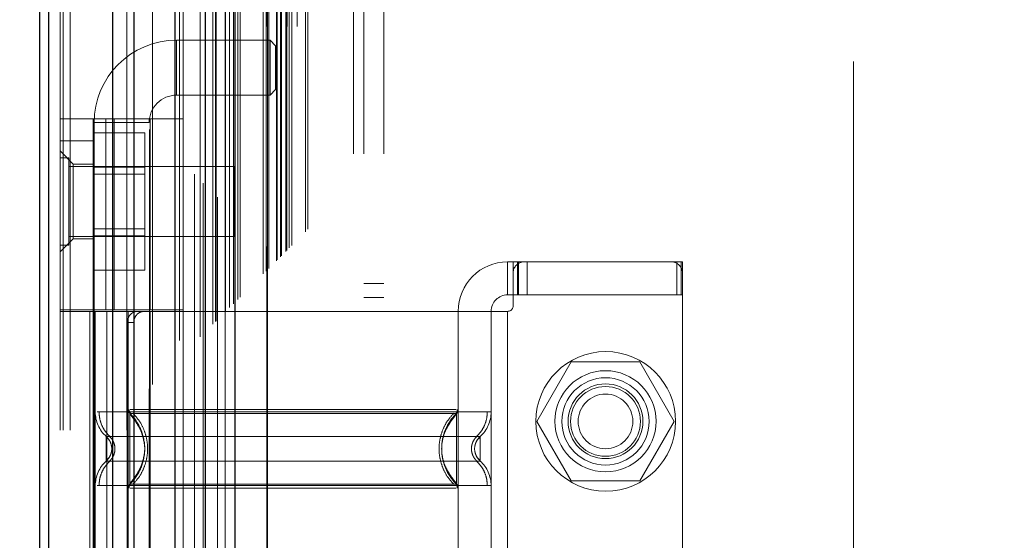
# Model space of a CAD drawing. Header units: inches. Extents: x 0.2 to 10.8, y 0.2 to 8.2.
# Tile 75 of 164: x 2.6681 to 2.8443, y 3.8656 to 3.9588. Entities that reach past the tile are written whole.
import ezdxf

# ---------------------------------------------------------------- set-up
doc = ezdxf.new("R2010")
doc.units = ezdxf.units.IN
doc.header["$MEASUREMENT"] = 0
doc.linetypes.add('HIDDEN', pattern=[0.07500000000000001, 0.05, -0.025])
doc.layers.add('DIMENSIONS', color=140, linetype='Continuous')
doc.styles.add('SLDTEXTSTYLE0', font='TXT', dxfattribs={"width": 0.7})
doc.dimstyles.new('SLDDIMSTYLE0', dxfattribs={"dimtxt": 0.0849609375, "dimasz": 0.13, "dimexe": 0, "dimexo": 0.0625, "dimgap": 0.021240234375, "dimtad": 0, "dimtih": 1, "dimtoh": 1, "dimlfac": 20, "dimrnd": 1e-09, "dimzin": 12, "dimdsep": 46, "dimtxsty": 'SLDTEXTSTYLE0', "dimsah": 1, "dimcen": 0.09, "dimadec": 0, "dimazin": 3, "dimtfac": 1, "dimtofl": 0, "dimtmove": 0, "dimatfit": 3, "dimfxl": 0, "dimfrac": 2, "dimtolj": 1, "dimtzin": 12, "dimarcsym": 0})

# ---------------------------------------------------------------- blocks, each defined once
blk = doc.blocks.new('_D')
at = {"layer": 'DIMENSIONS'}
for p, q in [((2.794298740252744, 5.013124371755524), (2.249874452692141, 5.013124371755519)), ((2.374874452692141, 5.01312437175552), (2.374874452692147, 4.348710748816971)), ((2.213300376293, 4.194659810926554), (2.184770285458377, 4.194659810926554)), ((2.184770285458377, 4.194659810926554), (2.184770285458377, 4.05962894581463)), ((2.536448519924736, 4.194659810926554), (2.564978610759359, 4.194659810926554)), ((2.564978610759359, 4.194659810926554), (2.564978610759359, 4.05962894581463)), ((2.184770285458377, 4.05962894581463), (2.213300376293, 4.05962894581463)), ((2.564978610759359, 4.05962894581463), (2.536448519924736, 4.05962894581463)), ((2.374874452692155, 3.218957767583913), (2.374874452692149, 4.040608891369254)), ((2.794332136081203, 3.218957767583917), (2.249874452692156, 3.218957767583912))]:
    blk.add_line(p, q, dxfattribs=at)
for points in [[(2.374874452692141, 5.01312437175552), (2.354874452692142, 4.88312437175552), (2.394874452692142, 4.88312437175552)], [(2.374874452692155, 3.218957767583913), (2.394874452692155, 3.348957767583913), (2.354874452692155, 3.348957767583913)]]:
    blk.add_solid(points, dxfattribs=at)
at = {"layer": 'DIMENSIONS', "char_height": 0.08333333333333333, "attachment_point": 1, "style": 'SLDTEXTSTYLE0'}
for s, insert in [('35.88', (2.213300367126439, 4.321102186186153)), ('911.4', (2.213300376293, 4.167051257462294))]:
    blk.add_mtext(s, dxfattribs=dict(at, insert=insert))

msp = doc.modelspace()

# ---------------------------------------------------------------- linework, layer by layer
at = {"color": 7, "linetype": 'HIDDEN', "lineweight": 18}
for p, q in [((2.677102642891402, 3.085295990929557), (2.677102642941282, 5.423266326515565)), ((2.675302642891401, 3.085295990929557), (2.675302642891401, 5.152384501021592)), ((2.675829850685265, 3.085295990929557), (2.675829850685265, 5.152085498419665)), ((2.677102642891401, 3.085295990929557), (2.677102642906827, 5.15148675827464)), ((2.687275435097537, 3.085295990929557), (2.687275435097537, 5.146701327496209)), ((2.688548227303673, 3.085295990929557), (2.688548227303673, 5.146545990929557)), ((2.69132145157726, 5.139152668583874), (2.691321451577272, 3.092927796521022)), ((2.69187579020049, 3.093476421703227), (2.691875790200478, 5.138605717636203)), ((2.699377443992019, 5.131123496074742), (2.699377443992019, 3.100958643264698)), ((2.696677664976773, 3.10137406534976), (2.696677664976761, 5.130708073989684)), ((2.697357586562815, 3.101438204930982), (2.697357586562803, 5.130643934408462)), ((2.700398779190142, 3.101999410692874), (2.70039877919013, 5.130082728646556)), ((2.700941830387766, 5.129539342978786), (2.700941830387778, 3.102541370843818)), ((2.702648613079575, 3.104249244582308), (2.702648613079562, 5.127832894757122)), ((2.703136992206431, 3.104737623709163), (2.703136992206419, 5.127344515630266)), ((2.70322680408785, 3.104827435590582), (2.703226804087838, 5.127254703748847)), ((2.703471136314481, 5.127015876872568), (2.703471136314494, 3.105073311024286)), ((2.704828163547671, 5.125672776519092), (2.704828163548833, 3.106409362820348)), ((2.704846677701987, 3.106446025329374), (2.704846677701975, 5.125637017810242)), ((2.704927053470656, 3.106527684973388), (2.704927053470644, 5.125554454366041)), ((2.705643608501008, 3.107246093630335), (2.705643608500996, 5.124835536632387)), ((2.706318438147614, 3.107919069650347), (2.706318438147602, 5.124163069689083)), ((2.706600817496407, 5.1239056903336), (2.706600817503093, 3.108176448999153)), ((2.707099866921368, 3.1087004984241), (2.707099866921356, 5.123381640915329)), ((2.707538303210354, 3.109138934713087), (2.707538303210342, 5.122943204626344)), ((2.711668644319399, 3.113269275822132), (2.711668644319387, 5.118812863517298)), ((2.712168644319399, 3.113769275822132), (2.712168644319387, 5.118312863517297)), ((2.712418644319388, 5.118062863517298), (2.7124186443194, 3.114019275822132)), ((2.7124186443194, 3.114019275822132), (2.712418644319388, 5.118062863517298)), ((2.712668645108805, 3.114269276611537), (2.712668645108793, 5.117812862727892)), ((2.712697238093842, 3.114287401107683), (2.71269723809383, 5.117787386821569)), ((2.714043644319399, 3.115644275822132), (2.714043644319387, 5.116437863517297)), ((2.714043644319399, 3.115644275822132), (2.714043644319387, 5.116437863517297)), ((2.71418822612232, 3.115788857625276), (2.714188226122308, 5.116293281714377)), ((2.714745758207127, 3.11634638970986), (2.714745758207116, 5.115735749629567)), ((2.714918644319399, 3.116519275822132), (2.714918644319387, 5.115562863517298)), ((2.715892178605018, 3.117481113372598), (2.715892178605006, 5.114600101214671)), ((2.716316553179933, 3.117917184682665), (2.716316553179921, 5.114164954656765)), ((2.716780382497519, 3.118381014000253), (2.716780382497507, 5.113701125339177)), ((2.719234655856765, 3.120835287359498), (2.719234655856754, 5.111246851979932)), ((2.719671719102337, 3.121274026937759), (2.719671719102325, 5.11082042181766)), ((2.727852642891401, 3.134745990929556), (2.727852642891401, 5.097295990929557)), ((2.727852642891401, 3.134745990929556), (2.727852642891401, 5.097295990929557)), ((2.729652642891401, 3.134745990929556), (2.729652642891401, 5.097295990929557)), ((2.733252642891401, 3.134745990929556), (2.733252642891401, 5.097295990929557)), ((2.712332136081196, 3.157566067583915), (2.712332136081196, 5.074516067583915)), ((2.715932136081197, 3.157566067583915), (2.715932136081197, 5.074516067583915)), ((2.717732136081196, 3.157566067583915), (2.717732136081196, 5.074516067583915)), ((2.717732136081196, 3.157566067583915), (2.717732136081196, 5.074516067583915)), ((2.817332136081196, 3.251316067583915), (2.817332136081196, 4.980766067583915)), ((2.696168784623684, 3.945279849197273), (2.696168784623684, 3.955122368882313)), ((2.712901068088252, 3.955122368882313), (2.696168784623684, 3.955122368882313)), ((2.712901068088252, 3.955122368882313), (2.712901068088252, 3.945279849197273)), ((2.713885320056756, 3.954138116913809), (2.712901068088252, 3.955122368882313)), ((2.713885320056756, 3.954138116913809), (2.713885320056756, 3.946264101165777)), ((2.696168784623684, 3.945279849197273), (2.712901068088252, 3.945279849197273)), ((2.712901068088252, 3.945279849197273), (2.713885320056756, 3.946264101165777)), ((2.675302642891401, 3.941020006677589), (2.697349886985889, 3.941020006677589)), ((2.681208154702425, 3.906866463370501), (2.681208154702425, 3.941020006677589)), ((2.681405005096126, 3.940358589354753), (2.691247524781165, 3.940358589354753)), ((2.681405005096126, 3.940358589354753), (2.681405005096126, 3.792720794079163)), ((2.683473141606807, 3.906866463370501), (2.683473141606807, 3.941020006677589)), ((2.685001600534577, 3.941020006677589), (2.685001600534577, 3.906866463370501)), ((2.691247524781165, 3.792720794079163), (2.691247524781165, 3.940358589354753)), ((2.691444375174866, 3.906866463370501), (2.691444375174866, 3.941020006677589)), ((2.697349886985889, 3.906866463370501), (2.697349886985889, 3.941020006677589)), ((2.681208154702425, 3.938543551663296), (2.690458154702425, 3.938543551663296)), ((2.690458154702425, 3.932394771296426), (2.690458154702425, 3.938543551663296)), ((2.675302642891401, 3.937082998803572), (2.681208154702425, 3.937082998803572)), ((2.67766484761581, 3.932949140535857), (2.675302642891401, 3.935311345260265)), ((2.676865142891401, 3.934058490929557), (2.675302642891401, 3.934058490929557)), ((2.676865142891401, 3.918433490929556), (2.676865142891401, 3.934058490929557)), ((2.706552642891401, 3.932495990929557), (2.676865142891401, 3.932495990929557)), ((2.67766484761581, 3.932949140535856), (2.67766484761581, 3.926256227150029)), ((2.681208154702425, 3.932949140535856), (2.67766484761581, 3.932949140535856)), ((2.681208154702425, 3.932394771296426), (2.690458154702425, 3.932394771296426)), ((2.690458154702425, 3.920097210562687), (2.690458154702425, 3.932394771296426)), ((2.706552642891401, 3.919995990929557), (2.706552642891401, 3.932495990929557)), ((2.690458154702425, 3.931143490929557), (2.681208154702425, 3.931143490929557)), ((2.67766484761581, 3.926256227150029), (2.67766484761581, 3.919563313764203)), ((2.676865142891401, 3.919995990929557), (2.706552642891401, 3.919995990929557)), ((2.681208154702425, 3.921348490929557), (2.690458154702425, 3.921348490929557)), ((2.681208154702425, 3.920097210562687), (2.690458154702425, 3.920097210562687)), ((2.690458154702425, 3.913948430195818), (2.690458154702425, 3.920097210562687)), ((2.675302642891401, 3.917201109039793), (2.67766484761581, 3.919563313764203)), ((2.675302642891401, 3.918433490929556), (2.676865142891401, 3.918433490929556)), ((2.67766484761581, 3.919563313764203), (2.681208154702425, 3.919563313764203)), ((2.755420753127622, 3.915429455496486), (2.755420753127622, 3.909523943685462)), ((2.755420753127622, 3.915429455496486), (2.756405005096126, 3.915429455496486)), ((2.756405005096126, 3.915429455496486), (2.757389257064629, 3.915429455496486)), ((2.756405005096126, 3.913460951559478), (2.756405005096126, 3.915429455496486)), ((2.757166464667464, 3.909523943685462), (2.757166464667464, 3.915429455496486)), ((2.757389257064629, 3.909523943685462), (2.757389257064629, 3.915429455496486)), ((2.758373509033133, 3.915429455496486), (2.757389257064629, 3.915429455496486)), ((2.784751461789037, 3.915429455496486), (2.758373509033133, 3.915429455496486)), ((2.758920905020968, 3.909523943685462), (2.758920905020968, 3.915429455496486)), ((2.785735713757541, 3.915429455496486), (2.784751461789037, 3.915429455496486)), ((2.785735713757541, 3.909523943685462), (2.785735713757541, 3.915429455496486)), ((2.785735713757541, 3.915429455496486), (2.786719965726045, 3.915429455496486)), ((2.786505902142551, 3.909523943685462), (2.786505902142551, 3.915429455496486)), ((2.786719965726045, 3.913460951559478), (2.786719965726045, 3.915429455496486)), ((2.681208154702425, 3.913948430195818), (2.690458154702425, 3.913948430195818)), ((2.756405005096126, 3.913460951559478), (2.756405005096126, 3.907555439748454)), ((2.786719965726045, 3.820941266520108), (2.786719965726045, 3.913460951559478)), ((2.733252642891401, 3.911570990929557), (2.729652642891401, 3.911570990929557)), ((2.756405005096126, 3.909523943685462), (2.755420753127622, 3.909523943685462)), ((2.757389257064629, 3.909523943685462), (2.756405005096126, 3.909523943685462)), ((2.785735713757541, 3.909523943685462), (2.757389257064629, 3.909523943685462)), ((2.786719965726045, 3.909523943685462), (2.785735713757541, 3.909523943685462)), ((2.729652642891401, 3.909070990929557), (2.733252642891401, 3.909070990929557)), ((2.69734988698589, 3.906866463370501), (2.675302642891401, 3.906866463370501)), ((2.697349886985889, 3.906571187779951), (2.675302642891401, 3.906571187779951)), ((2.680647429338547, 3.906571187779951), (2.680647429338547, 3.827831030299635)), ((2.681208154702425, 3.906866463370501), (2.681208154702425, 3.906571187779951)), ((2.681208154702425, 3.906571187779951), (2.681208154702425, 3.827831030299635)), ((2.681601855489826, 3.906571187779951), (2.681601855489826, 3.827831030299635)), ((2.681601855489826, 3.906571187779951), (2.681601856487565, 3.888567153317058)), ((2.683689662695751, 3.906571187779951), (2.683689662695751, 3.827831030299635)), ((2.68750736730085, 3.906571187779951), (2.68750736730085, 3.827831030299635)), ((2.68750736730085, 3.906571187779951), (2.687507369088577, 3.888993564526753)), ((2.691444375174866, 3.827831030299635), (2.691444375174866, 3.906571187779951)), ((2.746562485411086, 3.906571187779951), (2.697349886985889, 3.906571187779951)), ((2.697349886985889, 3.827831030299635), (2.697349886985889, 3.906571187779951)), ((2.746562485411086, 3.906571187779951), (2.746562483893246, 3.888993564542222)), ((2.755420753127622, 3.906571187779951), (2.746562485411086, 3.906571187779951)), ((2.746562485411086, 3.906571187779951), (2.746562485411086, 3.827831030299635)), ((2.75246799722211, 3.906571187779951), (2.75246799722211, 3.827831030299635)), ((2.75246799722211, 3.906571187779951), (2.75246799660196, 3.88856715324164)), ((2.755420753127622, 3.906571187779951), (2.755420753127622, 3.827831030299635)), ((2.755420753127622, 3.906571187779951), (2.755420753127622, 3.827831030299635)), ((2.687331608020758, 3.904602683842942), (2.687331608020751, 3.829799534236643)), ((2.688491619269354, 3.904602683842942), (2.687331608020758, 3.904602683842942)), ((2.688491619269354, 3.904602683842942), (2.688491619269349, 3.829799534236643)), ((2.766791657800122, 3.897516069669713), (2.760642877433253, 3.886866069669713)), ((2.779089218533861, 3.897516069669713), (2.766791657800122, 3.897516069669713)), ((2.785237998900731, 3.886866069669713), (2.779089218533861, 3.897516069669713)), ((2.688307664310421, 3.88754100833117), (2.687802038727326, 3.888291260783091)), ((2.760642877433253, 3.886866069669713), (2.766791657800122, 3.876216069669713)), ((2.779089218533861, 3.876216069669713), (2.785237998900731, 3.886866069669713)), ((2.68455375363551, 3.881964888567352), (2.684500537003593, 3.882455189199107)), ((2.684500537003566, 3.881474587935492), (2.684553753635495, 3.881964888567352)), ((2.68455461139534, 3.881964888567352), (2.684502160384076, 3.882447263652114)), ((2.684502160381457, 3.88148251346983), (2.68455461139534, 3.881964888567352)), ((2.749567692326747, 3.882447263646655), (2.749515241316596, 3.881964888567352)), ((2.749515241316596, 3.881964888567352), (2.749567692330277, 3.881482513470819)), ((2.687802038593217, 3.875638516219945), (2.688307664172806, 3.876388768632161)), ((2.766791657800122, 3.876216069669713), (2.779089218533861, 3.876216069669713)), ((2.681946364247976, 3.875362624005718), (2.75246799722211, 3.875362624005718))]:
    msp.add_line(p, q, dxfattribs=at)
at = {"color": 7, "linetype": 'Continuous', "lineweight": 25}
for p, q in [((2.671702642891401, 3.085295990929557), (2.671702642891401, 5.1527936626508)), ((2.673284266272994, 3.085295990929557), (2.673284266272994, 5.152085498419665)), ((2.684729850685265, 3.085295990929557), (2.684729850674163, 5.146701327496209)), ((2.688548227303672, 3.085295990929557), (2.688548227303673, 5.146545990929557)), ((2.695832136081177, 5.131123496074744), (2.695832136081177, 3.100958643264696)), ((2.701282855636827, 5.125672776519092), (2.701282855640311, 3.106409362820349)), ((2.706600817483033, 5.1239056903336), (2.706600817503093, 3.108176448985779))]:
    msp.add_line(p, q, dxfattribs=at)
at = {"color": 7, "linetype": 'HIDDEN', "lineweight": 18, "flags": 128}
msp.add_lwpolyline([(2.712296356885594, 5.118176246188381), (2.712296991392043, 4.094793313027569), (2.712296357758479, 3.113907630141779)], dxfattribs=at)
at = {"color": 7, "linetype": 'HIDDEN', "lineweight": 18}
for centre, radius in [((2.772982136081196, 3.886866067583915), 0.01250000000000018), ((2.772940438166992, 3.886886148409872), 0.009055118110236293), ((2.772940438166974, 3.88686606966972), 0.0078125), ((2.772940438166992, 3.886886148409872), 0.006692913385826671), ((2.772940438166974, 3.88686606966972), 0.006250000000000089), ((2.772940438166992, 3.886866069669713), 0.004897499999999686)]:
    msp.add_circle(centre, radius, dxfattribs=at)
for centre, radius, start, end in [((2.696168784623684, 3.940358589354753), 0.01476377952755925, 90, 180), ((2.696168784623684, 3.940358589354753), 0.004921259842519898, 90, 180), ((2.755420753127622, 3.906571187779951), 0.00885826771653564, 90, 180), ((2.758373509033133, 3.913460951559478), 0.001968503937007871, 90, 180), ((2.784751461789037, 3.913460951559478), 0.001968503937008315, 0, 90), ((2.755420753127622, 3.906571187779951), 0.002952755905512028, 90, 180), ((2.755420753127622, 3.907555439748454), 0.0009842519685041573, 270.0000000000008, 0), ((2.68750736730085, 3.8885671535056), 0.005905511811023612, 180.0000000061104, 228.2366022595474), ((2.688491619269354, 3.888993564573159), 0.0009842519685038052, 180.0000000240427, 225.5237275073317), ((2.745578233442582, 3.888993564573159), 0.0009842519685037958, 314.4762724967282, 359.9999999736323), ((2.746562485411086, 3.8885671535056), 0.005905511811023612, 311.7633977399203, 0), ((2.68750736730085, 3.875362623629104), 0.005905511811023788, 131.7633977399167, 180), ((2.746562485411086, 3.875362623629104), 0.005905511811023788, 0, 48.23660226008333), ((2.688491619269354, 3.874936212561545), 0.0009842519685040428, 134.4762724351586, 180), ((2.745578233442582, 3.874936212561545), 0.000984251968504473, 2.753189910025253e-08, 45.52372749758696)]:
    msp.add_arc(centre, radius, start, end, dxfattribs=at)
for points, knots in [([(2.715699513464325, 3.117305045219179), (2.715698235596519, 3.11983121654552), (2.715694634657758, 3.126949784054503), (2.715694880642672, 3.139037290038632), (2.715695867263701, 3.153505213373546), (2.715696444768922, 3.168162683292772), (2.715695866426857, 3.191070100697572), (2.715696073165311, 3.222307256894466), (2.715695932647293, 3.296043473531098), (2.715696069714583, 3.440989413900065), (2.715695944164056, 3.723464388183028), (2.715696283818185, 4.154457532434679), (2.715695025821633, 4.598919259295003), (2.715697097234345, 4.90176755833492), (2.715695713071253, 5.017894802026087), (2.715696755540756, 5.045458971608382), (2.715695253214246, 5.068152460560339), (2.715694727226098, 5.085582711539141), (2.715697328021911, 5.096920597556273), (2.715702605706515, 5.106510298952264), (2.71570934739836, 5.112285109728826), (2.715712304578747, 5.114818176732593)], [0, 0, 0, 0, 0.003793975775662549, 0.01069114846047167, 0.01815382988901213, 0.02552287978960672, 0.03270472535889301, 0.05255773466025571, 0.07243694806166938, 0.1434467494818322, 0.2702473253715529, 0.4966769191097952, 0.7907413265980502, 0.937769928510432, 0.951514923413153, 0.9651490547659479, 0.9791676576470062, 0.9855975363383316, 0.9913269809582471, 0.99619566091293, 1, 1, 1, 1]), ([(2.68918442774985, 3.906571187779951), (2.688965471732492, 3.906571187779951), (2.688737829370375, 3.906525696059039), (2.688296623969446, 3.906336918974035), (2.688085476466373, 3.906193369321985), (2.687729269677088, 3.90583059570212), (2.68758225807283, 3.905609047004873), (2.687384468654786, 3.905128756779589), (2.68733160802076, 3.904866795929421), (2.68733160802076, 3.904602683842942)], [0, 0, 0, 0, 0.25, 0.25, 0.5, 0.5, 0.75, 0.75, 1, 1, 1, 1]), ([(2.688491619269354, 3.904602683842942), (2.688491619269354, 3.90486348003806), (2.688542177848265, 3.905119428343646), (2.688736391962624, 3.905597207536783), (2.688879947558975, 3.905815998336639), (2.689233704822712, 3.906179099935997), (2.689446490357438, 3.906325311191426), (2.689899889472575, 3.906520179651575), (2.690144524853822, 3.90657118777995), (2.690386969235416, 3.906571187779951)], [0, 0, 0, 0, 0.25, 0.25, 0.5, 0.5, 0.75, 0.75, 1, 1, 1, 1]), ([(2.75246799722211, 3.88856715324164), (2.752336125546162, 3.88856715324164), (2.752072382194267, 3.88856715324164), (2.749965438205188, 3.88856715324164), (2.746690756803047, 3.88856715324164), (2.742250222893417, 3.88856715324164), (2.736847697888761, 3.88856715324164), (2.730681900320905, 3.88856715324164), (2.723992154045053, 3.88856715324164), (2.717034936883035, 3.88856715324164), (2.710077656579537, 3.88856715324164), (2.703388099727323, 3.88856715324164), (2.697221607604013, 3.88856715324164), (2.69182167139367, 3.88856715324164), (2.687371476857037, 3.88856715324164), (2.684132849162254, 3.88856715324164), (2.682269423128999, 3.88856715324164), (2.682026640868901, 3.88856715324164), (2.681946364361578, 3.88856715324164)], [0, 0, 0, 0, 0.06454114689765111, 0.1290822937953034, 0.1936234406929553, 0.2581645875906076, 0.3227057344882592, 0.3872468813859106, 0.4517880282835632, 0.5163291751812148, 0.580870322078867, 0.645411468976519, 0.7099526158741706, 0.7744937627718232, 0.8390349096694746, 0.9035760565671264, 0.9681172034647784, 1, 1, 1, 1]), ([(2.68228604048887, 3.888567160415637), (2.682310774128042, 3.888154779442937), (2.682360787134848, 3.887320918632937), (2.682762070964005, 3.886123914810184), (2.683375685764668, 3.885024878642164), (2.68395497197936, 3.884434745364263), (2.684241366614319, 3.884142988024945)], [0, 0, 0, 0, 0.247338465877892, 0.5001342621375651, 0.7528702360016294, 1, 1, 1, 1]), ([(2.687650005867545, 3.888998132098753), (2.687653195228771, 3.888932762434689), (2.687659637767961, 3.888800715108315), (2.687721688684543, 3.888610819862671), (2.687813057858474, 3.88843328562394), (2.687902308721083, 3.888336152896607), (2.687946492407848, 3.888288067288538)], [0, 0, 0, 0, 0.2475219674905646, 0.4999966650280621, 0.7524730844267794, 0.9999999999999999, 0.9999999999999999, 0.9999999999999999, 0.9999999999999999]), ([(2.74626781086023, 3.888291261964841), (2.746272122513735, 3.888291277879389), (2.745504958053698, 3.888291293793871), (2.742579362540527, 3.888291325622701), (2.740411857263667, 3.88829134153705), (2.734998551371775, 3.888291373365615), (2.731756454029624, 3.888291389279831), (2.724687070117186, 3.888291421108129), (2.720861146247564, 3.888291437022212), (2.713208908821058, 3.888291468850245), (2.709382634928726, 3.888291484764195), (2.70231394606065, 3.888291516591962), (2.699070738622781, 3.88829153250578), (2.693658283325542, 3.888291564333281), (2.691490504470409, 3.888291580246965), (2.688564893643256, 3.8882916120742), (2.687796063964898, 3.888291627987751), (2.687802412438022, 3.888291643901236)], [0, 0, 0, 0, 0.125, 0.125, 0.25, 0.25, 0.375, 0.375, 0.5, 0.5, 0.625, 0.625, 0.75, 0.75, 0.875, 0.875, 1, 1, 1, 1]), ([(2.687802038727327, 3.888291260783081), (2.687802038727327, 3.888307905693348), (2.687802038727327, 3.887258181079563), (2.687802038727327, 3.884448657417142), (2.687802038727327, 3.881964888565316), (2.687802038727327, 3.8794811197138), (2.687802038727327, 3.876671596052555), (2.687802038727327, 3.875621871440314), (2.687802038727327, 3.875638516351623)], [6.283185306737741, 6.283185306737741, 6.283185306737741, 6.283185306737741, 7.068583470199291, 7.46128255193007, 7.85398163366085, 8.24668071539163, 8.6393797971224, 9.42477796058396, 9.42477796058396, 9.42477796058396, 9.42477796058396]), ([(2.746217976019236, 3.888993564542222), (2.746161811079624, 3.888993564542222), (2.745962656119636, 3.888993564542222), (2.744446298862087, 3.888993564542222), (2.741756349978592, 3.888993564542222), (2.738045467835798, 3.888993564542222), (2.733546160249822, 3.888993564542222), (2.728407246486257, 3.888993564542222), (2.722832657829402, 3.888993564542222), (2.717034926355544, 3.888993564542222), (2.711237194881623, 3.888993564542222), (2.705662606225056, 3.888993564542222), (2.700523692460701, 3.888993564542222), (2.696024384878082, 3.888993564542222), (2.692313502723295, 3.888993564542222), (2.689623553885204, 3.888993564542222), (2.688107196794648, 3.888993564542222), (2.687908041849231, 3.888993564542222), (2.687851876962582, 3.888993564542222)], [0, 0, 0, 0, 0.02656569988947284, 0.0941991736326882, 0.1618326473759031, 0.229466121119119, 0.2970995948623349, 0.3647330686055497, 0.4323665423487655, 0.5000000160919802, 0.5676334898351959, 0.6352669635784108, 0.7029004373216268, 0.7705339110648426, 0.8381673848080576, 0.9058008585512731, 0.973434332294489, 1, 1, 1, 1]), ([(2.688314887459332, 3.888350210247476), (2.688712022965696, 3.887913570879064), (2.689506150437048, 3.887040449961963), (2.690330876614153, 3.885450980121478), (2.690857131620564, 3.883746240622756), (2.69103805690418, 3.881964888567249), (2.690857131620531, 3.880183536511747), (2.690330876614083, 3.878478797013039), (2.68950615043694, 3.876889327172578), (2.688712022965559, 3.876016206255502), (2.688314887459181, 3.875579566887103)], [0, 0, 0, 0, 0.1250857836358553, 0.250126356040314, 0.3751554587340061, 0.5000000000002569, 0.6248445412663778, 0.749873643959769, 0.8749142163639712, 1, 1, 1, 1]), ([(2.745818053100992, 3.875579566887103), (2.745420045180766, 3.87601620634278), (2.74462417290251, 3.876889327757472), (2.743797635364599, 3.878478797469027), (2.74327022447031, 3.880183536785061), (2.743088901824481, 3.881964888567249), (2.743270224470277, 3.883746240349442), (2.743797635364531, 3.88545097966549), (2.744624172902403, 3.887040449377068), (2.74542004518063, 3.887913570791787), (2.745818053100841, 3.888350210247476)], [0, 0, 0, 0, 0.1250856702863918, 0.2501262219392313, 0.3751553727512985, 0.4999999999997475, 0.624844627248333, 0.7498737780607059, 0.8749143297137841, 1, 1, 1, 1]), ([(2.746267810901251, 3.875638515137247), (2.744578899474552, 3.877277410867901), (2.742647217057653, 3.881964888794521), (2.74457889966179, 3.886652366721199), (2.746267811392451, 3.888291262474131)], [0.02713175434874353, 0.02713175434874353, 0.02713175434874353, 0.02713175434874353, 0.499999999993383, 0.9728682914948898, 0.9728682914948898, 0.9728682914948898, 0.9728682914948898]), ([(2.746123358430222, 3.888288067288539), (2.746167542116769, 3.888336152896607), (2.746256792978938, 3.88843328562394), (2.746348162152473, 3.888610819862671), (2.746410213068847, 3.888800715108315), (2.746416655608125, 3.888932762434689), (2.746419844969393, 3.888998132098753)], [0, 0, 0, 0, 0.2475269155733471, 0.5000033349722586, 0.752478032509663, 1, 1, 1, 1]), ([(2.746267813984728, 3.875638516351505), (2.746267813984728, 3.875621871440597), (2.746267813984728, 3.87667159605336), (2.746267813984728, 3.87948111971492), (2.746267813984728, 3.881964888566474), (2.746267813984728, 3.884448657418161), (2.746267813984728, 3.887258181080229), (2.746267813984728, 3.888307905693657), (2.746267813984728, 3.888291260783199)], [3.14159265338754, 3.14159265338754, 3.14159265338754, 3.14159265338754, 3.92699081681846, 4.31968989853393, 4.71238898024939, 5.10508806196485, 5.49778714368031, 6.28318530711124, 6.28318530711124, 6.28318530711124, 6.28318530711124]), ([(2.749828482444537, 3.884142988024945), (2.750114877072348, 3.884434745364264), (2.750694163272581, 3.885024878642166), (2.751307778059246, 3.886123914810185), (2.751709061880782, 3.887320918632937), (2.751759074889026, 3.888154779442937), (2.75178380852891, 3.888567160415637)], [0, 0, 0, 0, 0.2471297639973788, 0.4998657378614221, 0.7526615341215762, 1, 1, 1, 1]), ([(2.69041398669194, 3.882850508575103), (2.690276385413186, 3.883574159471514), (2.690044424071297, 3.88479405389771), (2.689218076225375, 3.886257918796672), (2.6884903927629, 3.887349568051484), (2.688042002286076, 3.88788294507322), (2.687802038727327, 3.888168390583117)], [0, 0, 0, 0, 0.3903267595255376, 0.657993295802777, 0.8169694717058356, 1, 1, 1, 1]), ([(2.746267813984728, 3.888168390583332), (2.746027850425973, 3.887882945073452), (2.745579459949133, 3.887349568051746), (2.744851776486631, 3.886257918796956), (2.744025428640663, 3.884794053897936), (2.743793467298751, 3.883574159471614), (2.74365586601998, 3.882850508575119)], [0, 0, 0, 0, 0.1830305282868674, 0.342006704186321, 0.6096732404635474, 1, 1, 1, 1]), ([(2.689828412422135, 3.87888484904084), (2.690142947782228, 3.879911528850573), (2.690772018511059, 3.881964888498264), (2.690142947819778, 3.884018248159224), (2.689828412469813, 3.885044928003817)], [0, 0, 0, 0, 0.4999999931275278, 0.9999999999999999, 0.9999999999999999, 0.9999999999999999, 0.9999999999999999]), ([(2.750496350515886, 3.884161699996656), (2.750502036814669, 3.884161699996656), (2.748534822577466, 3.884161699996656), (2.740928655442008, 3.884161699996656), (2.730331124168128, 3.884161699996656), (2.717034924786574, 3.884161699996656), (2.703738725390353, 3.884161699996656), (2.693141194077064, 3.884161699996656), (2.685535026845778, 3.884161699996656), (2.683567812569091, 3.884161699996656), (2.683573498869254, 3.884161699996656)], [4.71241410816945, 4.71241410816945, 4.71241410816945, 4.71241410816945, 5.15721612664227, 5.4883921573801, 5.8858033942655, 6.2832146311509, 6.68062586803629, 7.07803710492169, 7.40921313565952, 7.854015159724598, 7.854015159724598, 7.854015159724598, 7.854015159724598]), ([(2.68422823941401, 3.883281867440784), (2.684153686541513, 3.883426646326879), (2.683984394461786, 3.883755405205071), (2.683720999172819, 3.884015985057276), (2.683573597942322, 3.884161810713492)], [0, 0, 0, 0, 0.440380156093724, 1, 1, 1, 1]), ([(2.683573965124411, 3.884162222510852), (2.683573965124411, 3.884162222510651), (2.683573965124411, 3.884105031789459), (2.683573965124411, 3.883884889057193), (2.683573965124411, 3.883722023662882), (2.683573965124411, 3.883315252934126), (2.683573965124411, 3.883071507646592), (2.683573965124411, 3.882540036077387), (2.683573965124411, 3.882252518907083), (2.683573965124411, 3.881677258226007), (2.683573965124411, 3.881389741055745), (2.683573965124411, 3.880858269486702), (2.683573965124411, 3.880614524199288), (2.683573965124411, 3.88020775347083), (2.683573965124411, 3.880044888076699), (2.683573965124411, 3.879824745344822), (2.683573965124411, 3.879767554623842), (2.683573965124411, 3.879767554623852)], [0, 0, 0, 0, 0.125, 0.125, 0.25, 0.25, 0.375, 0.375, 0.5, 0.5, 0.625, 0.625, 0.75, 0.75, 0.875, 0.875, 1, 1, 1, 1]), ([(2.684361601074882, 3.882963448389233), (2.684340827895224, 3.883031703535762), (2.68425995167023, 3.883297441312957), (2.684004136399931, 3.883718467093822), (2.683717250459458, 3.884014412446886), (2.683573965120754, 3.884162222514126)], [0, 0, 0, 0, 0.1474872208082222, 0.5742120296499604, 1, 1, 1, 1]), ([(2.684537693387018, 3.88227378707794), (2.684508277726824, 3.882452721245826), (2.684448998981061, 3.882813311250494), (2.684238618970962, 3.883296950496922), (2.683953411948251, 3.883713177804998), (2.683701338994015, 3.883897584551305), (2.683573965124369, 3.883990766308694)], [0, 0, 0, 0, 0.2435770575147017, 0.4908590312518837, 0.7427282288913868, 1, 1, 1, 1]), ([(2.684142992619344, 3.884181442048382), (2.684288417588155, 3.884033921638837), (2.684579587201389, 3.883738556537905), (2.684885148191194, 3.883187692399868), (2.685081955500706, 3.882591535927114), (2.685150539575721, 3.881964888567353), (2.685081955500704, 3.881338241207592), (2.684885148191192, 3.880742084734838), (2.684579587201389, 3.880191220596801), (2.684288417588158, 3.87989585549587), (2.684142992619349, 3.879748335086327)], [0, 0, 0, 0, 0.1248322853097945, 0.2499389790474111, 0.3751056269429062, 0.5000000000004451, 0.6248943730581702, 0.7500610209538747, 0.8751677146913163, 1, 1, 1, 1]), ([(2.749926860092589, 3.879748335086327), (2.749781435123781, 3.87989585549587), (2.749490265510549, 3.880191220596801), (2.749184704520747, 3.880742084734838), (2.748987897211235, 3.881338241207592), (2.748919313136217, 3.881964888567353), (2.748987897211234, 3.882591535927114), (2.749184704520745, 3.883187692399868), (2.749490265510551, 3.883738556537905), (2.749781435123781, 3.884033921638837), (2.749926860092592, 3.884181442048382)], [0, 0, 0, 0, 0.1248322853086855, 0.2499389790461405, 0.3751056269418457, 0.4999999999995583, 0.6248943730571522, 0.7500610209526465, 0.8751677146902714, 1, 1, 1, 1]), ([(2.750495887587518, 3.883990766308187), (2.750368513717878, 3.883897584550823), (2.750116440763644, 3.883713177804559), (2.749831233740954, 3.883296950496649), (2.749620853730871, 3.882813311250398), (2.749561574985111, 3.882452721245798), (2.749532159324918, 3.882273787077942)], [0, 0, 0, 0, 0.2572717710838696, 0.5091409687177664, 0.7564229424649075, 1, 1, 1, 1]), ([(2.75049588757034, 3.884162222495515), (2.750352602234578, 3.884014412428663), (2.750065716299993, 3.883718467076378), (2.749809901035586, 3.883297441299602), (2.749729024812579, 3.883031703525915), (2.749708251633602, 3.882963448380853)], [0, 0, 0, 0, 0.4257879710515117, 0.852512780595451, 1, 1, 1, 1]), ([(2.750495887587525, 3.879767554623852), (2.750495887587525, 3.879767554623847), (2.750495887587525, 3.879824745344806), (2.750495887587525, 3.880044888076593), (2.750495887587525, 3.880207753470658), (2.750495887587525, 3.880614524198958), (2.750495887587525, 3.880858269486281), (2.750495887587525, 3.881389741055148), (2.750495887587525, 3.881677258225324), (2.750495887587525, 3.88225251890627), (2.750495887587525, 3.882540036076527), (2.750495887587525, 3.883071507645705), (2.750495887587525, 3.883315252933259), (2.750495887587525, 3.883722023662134), (2.750495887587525, 3.883884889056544), (2.750495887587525, 3.884105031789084), (2.750495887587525, 3.88416222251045), (2.750495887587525, 3.884162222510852)], [0, 0, 0, 0, 0.125, 0.125, 0.25, 0.25, 0.375, 0.375, 0.5, 0.5, 0.625, 0.625, 0.75, 0.75, 0.875, 0.875, 1, 1, 1, 1]), ([(2.683573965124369, 3.879939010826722), (2.683701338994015, 3.880032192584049), (2.683953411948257, 3.880216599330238), (2.68423861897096, 3.880632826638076), (2.684448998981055, 3.881116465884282), (2.68450827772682, 3.881477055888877), (2.684537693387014, 3.88165599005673)], [0, 0, 0, 0, 0.2572717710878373, 0.5091409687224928, 0.7564229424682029, 1, 1, 1, 1]), ([(2.749532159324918, 3.881655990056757), (2.749561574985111, 3.881477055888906), (2.749620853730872, 3.881116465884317), (2.749831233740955, 3.880632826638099), (2.750116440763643, 3.880216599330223), (2.750368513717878, 3.880032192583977), (2.750495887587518, 3.879939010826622)], [0, 0, 0, 0, 0.2435770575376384, 0.4908590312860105, 0.742728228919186, 1, 1, 1, 1]), ([(2.684241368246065, 3.87978678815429), (2.683954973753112, 3.879495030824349), (2.683375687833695, 3.878904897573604), (2.682762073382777, 3.87780586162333), (2.682360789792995, 3.876608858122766), (2.682310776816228, 3.875774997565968), (2.682286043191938, 3.875362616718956)], [0, 0, 0, 0, 0.2471297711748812, 0.4998657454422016, 0.7526615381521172, 1, 1, 1, 1]), ([(2.683573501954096, 3.879768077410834), (2.683567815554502, 3.879768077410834), (2.685535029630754, 3.879768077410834), (2.693141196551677, 3.879768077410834), (2.703738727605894, 3.879768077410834), (2.717034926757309, 3.879768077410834), (2.730331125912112, 3.879768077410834), (2.740928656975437, 3.879768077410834), (2.748534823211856, 3.879768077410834), (2.750502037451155, 3.879768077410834), (2.750496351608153, 3.879768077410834)], [4.712364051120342, 4.712364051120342, 4.712364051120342, 4.712364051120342, 5.15716607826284, 5.488342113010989, 5.885753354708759, 6.28316459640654, 6.68057583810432, 7.077987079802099, 7.40916311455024, 7.85396503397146, 7.85396503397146, 7.85396503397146, 7.85396503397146]), ([(2.683573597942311, 3.879767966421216), (2.683720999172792, 3.879913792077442), (2.683984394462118, 3.880174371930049), (2.684153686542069, 3.880503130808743), (2.684228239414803, 3.880647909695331)], [0, 0, 0, 0, 0.5596198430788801, 1, 1, 1, 1]), ([(2.683573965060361, 3.87976755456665), (2.683717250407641, 3.879915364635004), (2.684004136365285, 3.8802113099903), (2.684259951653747, 3.880632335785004), (2.684340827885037, 3.880898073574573), (2.684361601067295, 3.880966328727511)], [0, 0, 0, 0, 0.4257879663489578, 0.8525127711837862, 1, 1, 1, 1]), ([(2.687802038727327, 3.875761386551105), (2.688042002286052, 3.876046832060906), (2.688490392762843, 3.876580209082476), (2.68921807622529, 3.877671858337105), (2.690044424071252, 3.879135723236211), (2.690276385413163, 3.880355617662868), (2.690413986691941, 3.881079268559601)], [0, 0, 0, 0, 0.1830305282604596, 0.3420067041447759, 0.6096732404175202, 0.9999999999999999, 0.9999999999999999, 0.9999999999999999, 0.9999999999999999]), ([(2.74365586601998, 3.881079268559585), (2.74379346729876, 3.880355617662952), (2.744025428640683, 3.879135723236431), (2.744851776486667, 3.877671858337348), (2.745579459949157, 3.876580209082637), (2.746027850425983, 3.876046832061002), (2.746267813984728, 3.875761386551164)], [0, 0, 0, 0, 0.3903267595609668, 0.6579932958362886, 0.8169694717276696, 1, 1, 1, 1]), ([(2.749708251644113, 3.880966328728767), (2.749729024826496, 3.880898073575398), (2.749809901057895, 3.880632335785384), (2.750065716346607, 3.880211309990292), (2.75035260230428, 3.879915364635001), (2.750495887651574, 3.87976755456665)], [0, 0, 0, 0, 0.147487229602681, 0.5742120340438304, 1, 1, 1, 1]), ([(2.751783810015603, 3.875362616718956), (2.75175907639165, 3.875774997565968), (2.751709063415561, 3.876608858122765), (2.7513077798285, 3.877805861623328), (2.75069416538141, 3.878904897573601), (2.750114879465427, 3.879495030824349), (2.749828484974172, 3.87978678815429)], [0, 0, 0, 0, 0.2473384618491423, 0.5001342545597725, 0.752870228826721, 1, 1, 1, 1]), ([(2.687946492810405, 3.875641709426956), (2.687902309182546, 3.875593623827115), (2.687813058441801, 3.875496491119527), (2.687721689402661, 3.875318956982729), (2.68765963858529, 3.875129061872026), (2.687653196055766, 3.874997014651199), (2.687650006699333, 3.874931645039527)], [0, 0, 0, 0, 0.247526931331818, 0.5000033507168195, 0.7524780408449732, 1, 1, 1, 1]), ([(2.687802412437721, 3.875638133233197), (2.687796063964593, 3.875638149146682), (2.688564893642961, 3.875638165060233), (2.691490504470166, 3.875638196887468), (2.693658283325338, 3.875638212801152), (2.699070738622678, 3.875638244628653), (2.702313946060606, 3.875638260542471), (2.709382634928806, 3.875638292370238), (2.713208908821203, 3.875638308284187), (2.720861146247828, 3.875638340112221), (2.724687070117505, 3.875638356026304), (2.731756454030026, 3.875638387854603), (2.734998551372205, 3.875638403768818), (2.740411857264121, 3.875638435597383), (2.742579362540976, 3.875638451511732), (2.745504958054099, 3.875638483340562), (2.746272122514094, 3.875638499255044), (2.746267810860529, 3.875638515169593)], [0, 0, 0, 0, 0.125, 0.125, 0.25, 0.25, 0.375, 0.375, 0.5, 0.5, 0.625, 0.625, 0.75, 0.75, 0.875, 0.875, 1, 1, 1, 1]), ([(2.687851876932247, 3.874936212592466), (2.687908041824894, 3.874936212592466), (2.688107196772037, 3.874936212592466), (2.689623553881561, 3.874936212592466), (2.692313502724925, 3.874936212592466), (2.696024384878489, 3.874936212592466), (2.700523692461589, 3.874936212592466), (2.705662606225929, 3.874936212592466), (2.711237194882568, 3.874936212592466), (2.717034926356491, 3.874936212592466), (2.722832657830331, 3.874936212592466), (2.728407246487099, 3.874936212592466), (2.733546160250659, 3.874936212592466), (2.738045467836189, 3.874936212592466), (2.741756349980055, 3.874936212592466), (2.744446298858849, 3.874936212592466), (2.745962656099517, 3.874936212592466), (2.746161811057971, 3.874936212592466), (2.746217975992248, 3.874936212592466)], [0, 0, 0, 0, 0.02656567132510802, 0.0941991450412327, 0.1618326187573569, 0.2294660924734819, 0.2970995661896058, 0.3647330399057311, 0.4323665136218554, 0.4999999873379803, 0.5676334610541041, 0.6352669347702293, 0.7029004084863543, 0.7705338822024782, 0.8381673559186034, 0.9058008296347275, 0.9734343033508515, 1, 1, 1, 1]), ([(2.74641984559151, 3.874931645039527), (2.746416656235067, 3.874997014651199), (2.746410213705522, 3.875129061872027), (2.746348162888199, 3.875318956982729), (2.746256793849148, 3.875496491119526), (2.746167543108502, 3.875593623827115), (2.746123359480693, 3.875641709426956)], [0, 0, 0, 0, 0.247521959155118, 0.4999966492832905, 0.7524730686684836, 1, 1, 1, 1])]:
    msp.add_open_spline(points, degree=3, knots=knots, dxfattribs=at)
for points in [[(2.690457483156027, 3.881964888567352), (2.690459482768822, 3.883140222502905), (2.689986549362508, 3.885485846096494), (2.68863937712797, 3.887468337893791), (2.687802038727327, 3.888291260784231)], [(2.746267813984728, 3.888291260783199), (2.745430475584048, 3.887468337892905), (2.744083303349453, 3.885485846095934), (2.743610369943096, 3.883140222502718), (2.74361236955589, 3.881964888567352)], [(2.687802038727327, 3.875638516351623), (2.68863937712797, 3.876461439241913), (2.689986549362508, 3.87844393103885), (2.690459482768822, 3.880789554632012), (2.690457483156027, 3.881964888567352)], [(2.74361236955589, 3.881964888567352), (2.743610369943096, 3.88078955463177), (2.744083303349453, 3.878443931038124), (2.745430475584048, 3.876461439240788), (2.746267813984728, 3.875638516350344)]]:
    msp.add_open_spline(points, degree=3, dxfattribs=at)

# ---------------------------------------------------------------- dimensions: what is measured, and where the dimension line sits
at = {"layer": 'DIMENSIONS'}
dim = msp.add_linear_dim(base=(2.374874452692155, 3.218957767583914), p1=(2.844298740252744, 5.013124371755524), p2=(2.844332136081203, 3.218957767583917), angle=90.0000000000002, dimstyle='SLDDIMSTYLE0', dxfattribs=at)
dim.commit()
dim.dimension.update_dxf_attribs({"geometry": '_D', "text_midpoint": (2.374874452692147, 4.194659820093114), "dimtype": 160})

doc.saveas('drawing.dxf')
